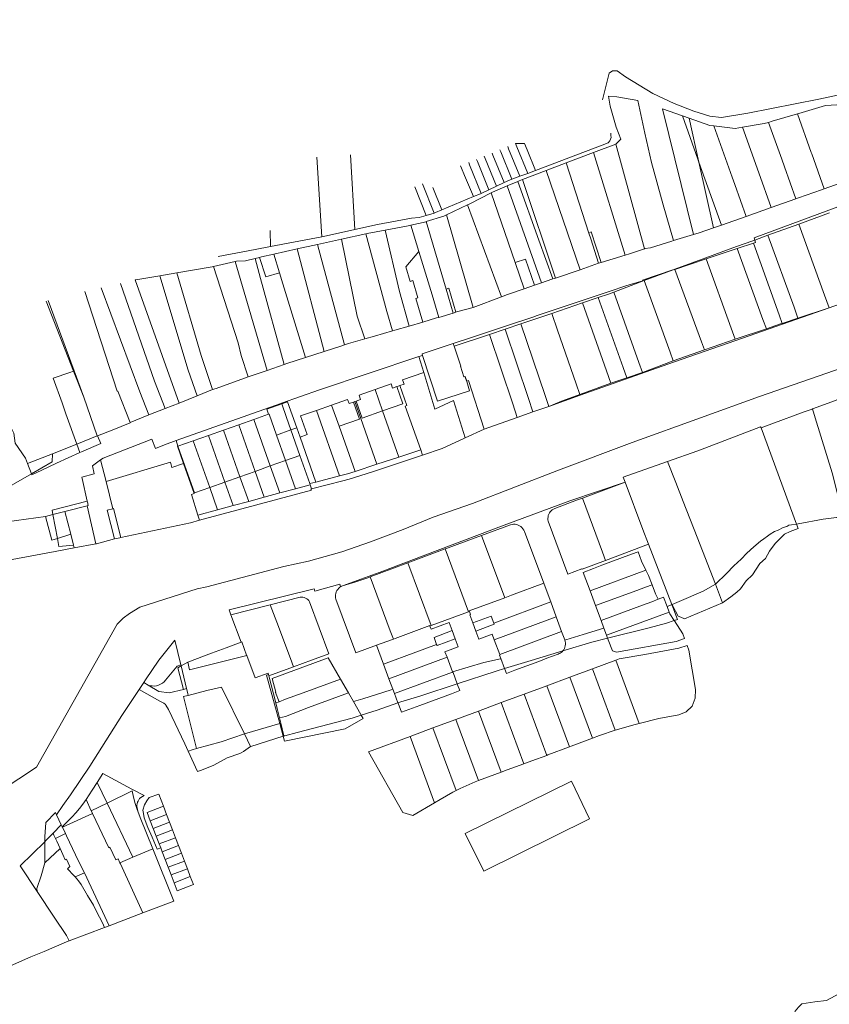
# Model space of a CAD drawing. Header units: metres. Extents: x 132064 to 133841, y 502443 to 503500.
# Tile 5 of 7: x 132721 to 133013, y 502788 to 503144. Entities that reach past the tile are written whole.
import ezdxf
from ezdxf.lldxf.tags import DXFTag

# ---------------------------------------------------------------- set-up
doc = ezdxf.new("R2010")
doc.units = ezdxf.units.M
doc.layers.add('B-WE-KG-GRENS_PERCEEL-G', color=150, linetype='KG-PERCEEL', lineweight=18)
doc.styles.get("Standard").update_dxf_attribs({"font": 'NLCS-ISO.ttf'})
tags = doc.linetypes.add('KG-PERCEEL', pattern='A,5.5,-2,["P",Standard,S=1.8,R=0,X=-0.5,Y=-0.9],-2,5.5,-2,[5,NLCS.SHX,S=0.75,R=0,X=0,Y=0],-2', length=19).pattern_tags.tags
tags[6] = DXFTag(74, 10)

msp = doc.modelspace()

# ---------------------------------------------------------------- linework, layer by layer
at = {"layer": 'B-WE-KG-GRENS_PERCEEL-G', "flags": 128}
for points in [[(133346.818, 503143.614), (133345.937, 503143.238), (133330.068, 503136.211), (133295.668, 503121.451), (133234.168, 503096.584), (133190.427, 503080.217), (133186.821, 503078.009), (133181.685, 503075.999), (133163.031, 503069.601), (133133.02, 503059.31), (133115.493, 503053.339), (133098.204, 503047.236), (133085.701, 503042.646), (133062.373, 503034.09), (133047.088, 503028.518), (133037.836, 503025.15), (133012.048, 503016.078), (132987.727, 503007.704), (132966.421, 503000), (132941.749, 502991.079), (132915.164, 502981.122), (132884.129, 502969.111), (132869.954, 502964.13), (132859.119, 502959.696), (132847.312, 502955.297), (132837.013, 502951.615), (132824.89, 502948.221)], [(133078.636, 503135.725), (133037.241, 503122.264), (133026.529, 503118.721), (133009.075, 503114.972), (132983.454, 503109.857), (132974.025, 503108.356), (132969.79, 503108.824), (132963.992, 503110.6), (132956.871, 503113.439), (132949.254, 503117.03), (132939.361, 503122.98), (132936.289, 503125.122), (132934.652, 503125.207), (132933.494, 503124.366), (132931.104, 503114.729)], [(132943.822, 503114.521), (132936.265, 503115.794), (132933.259, 503116.05), (132933.798, 503112.464), (132936.017, 503104.878), (132937.638, 503100.516), (132935.877, 503098.709)], [(132943.822, 503114.521), (132946.352, 503102.644), (132948.696, 503092.099), (132953.004, 503076.809)], [(133016.497, 503113.132), (133015.665, 503112.912), (133011.555, 503112.676), (133001.934, 503109.83), (133001.375, 503109.665)], [(132963.909, 503066.13), (132952.726, 503111.459)], [(132959.98, 503108.894), (132952.726, 503111.459)], [(133001.375, 503109.665), (132992.263, 503106.969)], [(133001.375, 503109.665), (133006.393, 503095.692), (133006.572, 503095.194), (133011.089, 503082.602)], [(132965.871, 503092.219), (132965.478, 503093.322), (132959.98, 503108.894)], [(132962.341, 503108.059), (132959.98, 503108.894)], [(132965.871, 503092.219), (132962.341, 503108.059)], [(132971.234, 503105.266), (132969.777, 503105.429), (132962.341, 503108.059)], [(132990.946, 503106.579), (132989.396, 503106.121), (132981.593, 503104.832)], [(132992.263, 503106.969), (132990.946, 503106.579)], [(132990.946, 503106.579), (132995.715, 503093.295), (132996.694, 503090.566), (133000.849, 503078.985)], [(132934.024, 503102.64), (132934.111, 503102.365), (132934.115, 503101.798), (132934.119, 503101.099), (132933.703, 503099.923), (132933.054, 503099.206), (132930.895, 503098.3), (132906.897, 503089.255)], [(132971.234, 503105.266), (132977.827, 503086.862), (132978.806, 503084.132), (132982.921, 503072.65)], [(132981.593, 503104.832), (132978.967, 503104.398), (132971.234, 503105.266)], [(132981.593, 503104.832), (132987.445, 503088.313), (132991.869, 503075.812)], [(132906.897, 503089.255), (132903.863, 503096.683), (132902.918, 503098.997), (132899.673, 503098.904)], [(132899.673, 503098.904), (132900.162, 503097.707), (132904.052, 503088.183)], [(132891.208, 503095.51), (132891.524, 503094.737), (132895.574, 503084.821)], [(132894.022, 503096.66), (132894.337, 503095.889), (132898.361, 503086.038)], [(132896.836, 503097.809), (132897.149, 503097.042), (132901.206, 503087.11)], [(132927.834, 503095.679), (132917.934, 503091.951)], [(132935.877, 503098.709), (132927.834, 503095.679)], [(132939.204, 503058.648), (132927.834, 503095.679)], [(132946.196, 503060.998), (132935.877, 503098.709)], [(132827.992, 503093.98), (132829.709, 503065.247)], [(132841.7, 503067.917), (132840.088, 503094.901)], [(132882.765, 503092.061), (132883.084, 503091.28), (132887.3, 503080.962)], [(132885.579, 503093.211), (132885.897, 503092.432), (132890.057, 503082.248)], [(132888.393, 503094.36), (132888.71, 503093.584), (132892.815, 503083.534)], [(132917.934, 503091.951), (132910.763, 503089.252)], [(132917.934, 503091.951), (132926.144, 503066.624)], [(132971.158, 503068.494), (132965.871, 503092.219)], [(132973.97, 503069.487), (132965.871, 503092.219)], [(132884.526, 503079.787), (132881.233, 503087.439), (132880.115, 503090.063), (132879.783, 503090.843)], [(132910.763, 503089.252), (132902.16, 503086.013), (132902.131, 503086)], [(132906.897, 503089.255), (132904.052, 503088.183)], [(132922.938, 503053.321), (132910.763, 503089.252)], [(132895.574, 503084.821), (132892.815, 503083.534)], [(132898.361, 503086.038), (132897.435, 503085.689), (132895.574, 503084.821)], [(132900.465, 503085.29), (132896.663, 503083.67)], [(132901.206, 503087.11), (132898.361, 503086.038)], [(132900.967, 503085.504), (132900.465, 503085.29)], [(132908.091, 503064.091), (132900.465, 503085.29)], [(132902.131, 503086), (132900.967, 503085.504)], [(132904.052, 503088.183), (132901.206, 503087.11)], [(132914.076, 503050.415), (132902.131, 503086)], [(133011.089, 503082.602), (133024.34, 503087.284)], [(132863.285, 503083.309), (132867.382, 503072.991)], [(132866.081, 503084.445), (132870.281, 503073.869)], [(132869.862, 503083.101), (132873.083, 503074.991)], [(132890.849, 503081.154), (132883.158, 503077.233), (132882.381, 503076.861)], [(132890.057, 503082.248), (132887.3, 503080.962)], [(132892.815, 503083.534), (132890.057, 503082.248)], [(132896.663, 503083.67), (132891.304, 503081.386), (132890.849, 503081.154)], [(132899.537, 503055.965), (132890.849, 503081.154)], [(132908.987, 503048.672), (132896.663, 503083.67)], [(132985.733, 503064.858), (133032.243, 503082.066)], [(133001.781, 503079.314), (133010.056, 503082.237), (133011.089, 503082.602)], [(132884.526, 503079.787), (132873.083, 503074.991)], [(132887.3, 503080.962), (132887.045, 503080.843), (132884.526, 503079.787)], [(132991.869, 503075.812), (133000.849, 503078.985)], [(133000.849, 503078.985), (133001.781, 503079.314)], [(132870.738, 503074.008), (132870.281, 503073.869)], [(132873.083, 503074.991), (132870.738, 503074.008)], [(132882.381, 503076.861), (132874.787, 503073.228)], [(132894.571, 503043.667), (132882.381, 503076.861)], [(132953.004, 503076.809), (132956.732, 503063.911)], [(132982.921, 503072.65), (132991.869, 503075.812)], [(132864.866, 503072.228), (132862.087, 503071.97), (132849.79, 503069.735), (132841.7, 503067.917)], [(132867.406, 503070.751), (132867.39, 503070.746), (132861.89, 503069.519)], [(132867.382, 503072.991), (132864.866, 503072.228)], [(132870.281, 503073.869), (132867.382, 503072.991)], [(132874.787, 503073.228), (132873.729, 503072.722), (132867.406, 503070.751)], [(132874.596, 503046.417), (132867.406, 503070.751)], [(132884.346, 503039.819), (132874.787, 503073.228)], [(132973.97, 503069.487), (132982.921, 503072.65)], [(133001.883, 503069.891), (133013.005, 503073.929)], [(132811.138, 503067.602), (132811.248, 503061.755)], [(132841.7, 503067.917), (132830.382, 503065.374), (132829.709, 503065.247)], [(132852.629, 503067.741), (132846.157, 503066.522), (132845.6, 503066.398)], [(132861.89, 503069.519), (132860.914, 503069.301), (132852.629, 503067.741)], [(132861.216, 503033.042), (132857.831, 503045.538), (132852.629, 503067.741)], [(132861.89, 503069.519), (132864.815, 503059.956)], [(132926.144, 503066.624), (132927.001, 503067.052), (132930.523, 503056.02)], [(132963.909, 503066.13), (132965.912, 503066.75), (132971.158, 503068.494)], [(132971.158, 503068.494), (132973.97, 503069.487)], [(132990.706, 503065.838), (133001.883, 503069.891)], [(133001.883, 503069.891), (133011.192, 503044.205)], [(132829.709, 503065.247), (132811.248, 503061.755)], [(132836.795, 503064.443), (132828.212, 503062.536)], [(132845.6, 503066.398), (132836.795, 503064.443)], [(132842.443, 503036.607), (132836.795, 503064.443)], [(132855.241, 503031.389), (132853.176, 503038.3), (132845.6, 503066.398)], [(132908.091, 503064.091), (132913.128, 503050.09)], [(132926.144, 503066.624), (132926.823, 503064.528)], [(132926.823, 503064.528), (132929.566, 503055.73)], [(132946.196, 503060.998), (132946.294, 503061.032), (132948.359, 503061.29), (132956.055, 503063.702)], [(132956.055, 503063.702), (132956.732, 503063.911)], [(132956.732, 503063.911), (132963.909, 503066.13)], [(132979.444, 503061.754), (132985.309, 503063.881)], [(132985.309, 503063.881), (132986.002, 503064.132)], [(132986.002, 503064.132), (132985.733, 503064.858)], [(132986.002, 503064.132), (132990.706, 503065.838)], [(132986.317, 503063.285), (132986.002, 503064.132)], [(132990.706, 503065.838), (133000.183, 503039.872)], [(132811.248, 503061.755), (132805.717, 503060.709), (132792.383, 503058.14)], [(132820.851, 503060.901), (132812.393, 503059.023)], [(132828.212, 503062.536), (132820.851, 503060.901)], [(132830.595, 503023.87), (132820.851, 503060.901)], [(132837.927, 503026.302), (132828.212, 503062.536)], [(132864.815, 503059.956), (132860.031, 503054.409)], [(132864.815, 503059.956), (132869.598, 503044.321)], [(132939.204, 503058.648), (132940.792, 503059.129), (132946.196, 503060.998)], [(132968.286, 503057.708), (132979.444, 503061.754)], [(132968.432, 503057.307), (132979.691, 503061.07)], [(132979.691, 503061.07), (132985.605, 503063.047)], [(132979.691, 503061.07), (132988.967, 503035.506)], [(132985.605, 503063.047), (132986.317, 503063.285)], [(132985.605, 503063.047), (132987.887, 503056.641)], [(132798.479, 503056.359), (132790.659, 503054.558)], [(132805.633, 503057.474), (132802.167, 503056.635), (132798.901, 503056.456), (132798.479, 503056.359)], [(132810.002, 503017.07), (132798.479, 503056.359)], [(132807.286, 503057.874), (132805.633, 503057.474)], [(132807.624, 503050.197), (132805.633, 503057.474)], [(132808.017, 503058.051), (132807.286, 503057.874)], [(132809.535, 503050.794), (132807.286, 503057.874)], [(132812.393, 503059.023), (132808.017, 503058.051)], [(132814.446, 503052.331), (132812.393, 503059.023)], [(132906.509, 503047.824), (132903.299, 503057.263), (132899.537, 503055.965)], [(132930.523, 503056.02), (132939.204, 503058.648)], [(132957.149, 503053.607), (132968.286, 503057.708)], [(132957.172, 503053.544), (132968.432, 503057.307)], [(132968.432, 503057.307), (132977.525, 503032.365)], [(132987.887, 503056.641), (132994.835, 503037.127)], [(132790.659, 503054.558), (132790.219, 503054.457), (132777.458, 503052.285)], [(132800.689, 503022.518), (132799.501, 503027.013), (132790.659, 503054.558)], [(132866.167, 503034.526), (132863.63, 503042.991), (132864.445, 503043.233), (132862.584, 503049.502), (132861.579, 503049.195), (132860.031, 503054.409)], [(132902.778, 503046.567), (132899.537, 503055.965)], [(132906.207, 503036.457), (132907.108, 503036.759), (132933.759, 503045.657), (132939.522, 503047.542), (132945.578, 503049.433), (132945.516, 503049.611), (132956.49, 503053.419)], [(132914.076, 503050.415), (132922.938, 503053.321)], [(132922.938, 503053.321), (132929.566, 503055.73)], [(132929.566, 503055.73), (132930.523, 503056.02)], [(132946.132, 503049.551), (132956.504, 503053.369)], [(132956.504, 503053.369), (132956.49, 503053.419)], [(132956.504, 503053.369), (132957.149, 503053.607)], [(132956.517, 503053.326), (132956.504, 503053.369)], [(132956.517, 503053.326), (132957.172, 503053.544)], [(132957.172, 503053.544), (132966.788, 503027.355)], [(132771.321, 503051.24), (132762.652, 503049.765), (132762.423, 503049.713)], [(132762.423, 503049.713), (132772.075, 503022.495), (132778.209, 503005.315)], [(132777.458, 503052.285), (132771.321, 503051.24)], [(132781.537, 503017.208), (132771.321, 503051.24)], [(132777.458, 503052.285), (132786.143, 503022.468)], [(132816.103, 503019.209), (132807.624, 503050.197)], [(132814.446, 503052.331), (132809.535, 503050.794)], [(132815.691, 503048.275), (132814.446, 503052.331)], [(132908.987, 503048.672), (132912.788, 503049.974)], [(132912.788, 503049.974), (132913.128, 503050.09)], [(132913.128, 503050.09), (132914.076, 503050.415)], [(132935.122, 503045.376), (132946.132, 503049.551)], [(132946.132, 503049.551), (132955.433, 503023.706)], [(132764.096, 503009.351), (132750.067, 503046.892)], [(132769.317, 503013.193), (132757.058, 503048.488)], [(132823.821, 503021.783), (132815.691, 503048.275)], [(132875.555, 503046.7), (132874.596, 503046.417)], [(132877.16, 503037.738), (132874.596, 503046.417)], [(132878.097, 503038.095), (132875.555, 503046.7)], [(132894.571, 503043.667), (132896.779, 503044.498), (132902.778, 503046.567)], [(132902.778, 503046.567), (132906.509, 503047.824)], [(132906.509, 503047.824), (132908.987, 503048.672)], [(132730.301, 503042.116), (132740.169, 503016.815)], [(132740.359, 503016.879), (132731.027, 503042.295)], [(132744.169, 503045.54), (132755.912, 503009.542)], [(132869.598, 503044.321), (132871.981, 503036.153)], [(132884.346, 503039.819), (132894.571, 503043.667)], [(132929.48, 503043.368), (132923.818, 503041.423)], [(132933.172, 503044.637), (132929.48, 503043.368)], [(132929.48, 503043.368), (132938.455, 503018.096)], [(132933.172, 503044.637), (132935.122, 503045.376)], [(132935.122, 503045.376), (132944.16, 503019.937)], [(133011.192, 503044.205), (133012.82, 503039.712)], [(133012.82, 503039.712), (133023.987, 503043.681)], [(132878.366, 503038.198), (132884.346, 503039.819)], [(132923.818, 503041.423), (132912.704, 503037.605)], [(132923.818, 503041.423), (132932.457, 503016.951)], [(132979.144, 503027.926), (133012.82, 503039.712)], [(133000.183, 503039.872), (133001.609, 503035.965)], [(133001.609, 503035.965), (133012.82, 503039.712)], [(132845.254, 503028.539), (132842.443, 503036.607)], [(132866.167, 503034.526), (132871.119, 503036.01), (132871.981, 503036.153)], [(132871.981, 503036.153), (132877.16, 503037.738)], [(132877.16, 503037.738), (132878.097, 503038.095)], [(132878.097, 503038.095), (132878.366, 503038.198)], [(132883.374, 503028.866), (132896.386, 503033.166), (132906.207, 503036.457)], [(132901.598, 503033.89), (132912.704, 503037.605)], [(132912.704, 503037.605), (132914.784, 503031.616)], [(132988.967, 503035.506), (132990.19, 503032.145)], [(132994.835, 503037.127), (132995.926, 503034.064)], [(132995.926, 503034.064), (133001.609, 503035.965)], [(132845.254, 503028.539), (132848.701, 503029.446), (132855.241, 503031.389)], [(132855.241, 503031.389), (132856.115, 503031.632)], [(132856.115, 503031.632), (132861.216, 503033.042)], [(132861.216, 503033.042), (132866.167, 503034.526)], [(132890.231, 503030.088), (132895.932, 503031.995)], [(132895.932, 503031.995), (132901.598, 503033.89)], [(132895.932, 503031.995), (132904.34, 503006.927)], [(132901.598, 503033.89), (132910.297, 503008.028)], [(132914.784, 503031.616), (132921.498, 503012.282)], [(132977.525, 503032.365), (132978.969, 503028.405)], [(132978.969, 503028.405), (132990.19, 503032.145)], [(132990.19, 503032.145), (132995.321, 503033.855)], [(132995.321, 503033.855), (132995.926, 503034.064)], [(132837.927, 503026.302), (132839.366, 503026.774), (132845.254, 503028.539)], [(132877.126, 503026.801), (132883.374, 503028.866)], [(132877.459, 503025.816), (132890.231, 503030.088)], [(132890.231, 503030.088), (132898.655, 503004.999)], [(132922.94, 503008.132), (132956.731, 503020.1), (132979.144, 503027.926)], [(132967.837, 503024.497), (132978.969, 503028.405)], [(132830.595, 503023.87), (132836.968, 503025.988), (132837.927, 503026.302)], [(132865.903, 503023.092), (132877.126, 503026.801)], [(132877.126, 503026.801), (132877.459, 503025.816)], [(132877.459, 503025.816), (132879.893, 503018.616)], [(132956.575, 503020.533), (132967.837, 503024.497)], [(132966.788, 503027.355), (132967.837, 503024.497)], [(132790.341, 503010.193), (132786.143, 503022.468)], [(132803.18, 503014.766), (132800.689, 503022.518)], [(132815.208, 503005.234), (132828.911, 503010.13), (132864.801, 503022.07)], [(132816.103, 503019.209), (132817.136, 503019.594), (132823.821, 503021.783)], [(132823.821, 503021.783), (132830.595, 503023.87)], [(132864.801, 503022.07), (132866.095, 503022.501)], [(132864.801, 503022.07), (132866.519, 503016.355)], [(132865.903, 503023.092), (132866.095, 503022.501)], [(132866.095, 503022.501), (132871.455, 503006.013)], [(132955.433, 503023.706), (132956.575, 503020.533)], [(132723.529, 502983.45), (132722.739, 502985.471), (132719.12, 502990.826), (132718.63, 502994.406), (132706.75, 503017.78)], [(132784.782, 503007.885), (132781.537, 503017.208)], [(132810.002, 503017.07), (132816.103, 503019.209)], [(132879.893, 503018.616), (132879.77, 503018.574)], [(132879.77, 503018.574), (132881.058, 503014.766)], [(132938.455, 503018.096), (132939.784, 503014.353)], [(132944.16, 503019.937), (132945.43, 503016.363)], [(132945.43, 503016.363), (132956.575, 503020.533)], [(132741.312, 502990.535), (132737.385, 503001.477), (132735.977, 503005.4), (132732.774, 503014.324), (132738.77, 503016.344), (132740.169, 503016.815)], [(132740.169, 503016.815), (132743.808, 503007.486)], [(132743.808, 503007.486), (132740.359, 503016.879)], [(132790.341, 503010.193), (132791.564, 503010.623), (132803.18, 503014.766)], [(132803.18, 503014.766), (132810.002, 503017.07)], [(132866.519, 503016.355), (132858.918, 503013.67), (132859.452, 503012.159), (132857.852, 503011.594)], [(132866.519, 503016.355), (132870.5, 503003.111)], [(132881.058, 503014.766), (132881.409, 503014.885)], [(132881.409, 503014.885), (132881.513, 503014.92)], [(132883.079, 503009.754), (132882.043, 503013.042), (132881.409, 503014.885)], [(132881.513, 503014.92), (132882.077, 503013.253)], [(132932.457, 503016.951), (132934.051, 503012.436)], [(132934.051, 503012.436), (132939.784, 503014.353)], [(132939.784, 503014.353), (132945.43, 503016.363)], [(132773.151, 503003.338), (132769.317, 503013.193)], [(132784.782, 503007.885), (132790.341, 503010.193)], [(132848.959, 503010.152), (132843.185, 503008.112), (132843.718, 503006.601), (132842.167, 503006.053)], [(132856.815, 503011.228), (132855.267, 503010.681), (132854.733, 503012.192), (132848.959, 503010.152)], [(132851.675, 503002.464), (132848.959, 503010.152)], [(132856.815, 503011.228), (132858.997, 503005.051), (132851.675, 503002.464)], [(132856.815, 503011.228), (132857.334, 503011.411), (132857.852, 503011.594)], [(132857.852, 503011.594), (132860.401, 503004.38), (132859.882, 503004.197), (132865.445, 502988.45)], [(132882.077, 503013.253), (132882.721, 503013.471)], [(132882.721, 503013.471), (132888.333, 502995.916)], [(132921.498, 503012.282), (132922.868, 503008.34)], [(132922.868, 503008.34), (132934.051, 503012.436)], [(132743.808, 503007.486), (132748.629, 502993.45)], [(132760.523, 502998.303), (132756.116, 503009.624), (132755.912, 503009.542)], [(132767.307, 503001.053), (132764.096, 503009.351)], [(132778.209, 503005.315), (132784.782, 503007.885)], [(132841.13, 503005.687), (132839.582, 503005.14), (132839.048, 503006.651), (132833.274, 503004.611)], [(132871.455, 503006.013), (132883.079, 503009.754)], [(132904.34, 503006.927), (132905.955, 503002.111)], [(132910.297, 503008.028), (132911.621, 503004.091)], [(132911.621, 503004.091), (132922.94, 503008.132)], [(132916.229, 503006.007), (132922.868, 503008.34)], [(133006.869, 503003.196), (133012.448, 503005.25), (133017.937, 503007.267)], [(132767.307, 503001.053), (132773.151, 503003.338)], [(132773.151, 503003.338), (132778.209, 503005.315)], [(132777.125, 502991.775), (132814.916, 503005.13), (132815.208, 503005.234)], [(132815.266, 503005.069), (132809.864, 503003.167), (132810.558, 503001.302)], [(132815.208, 503005.234), (132815.266, 503005.069)], [(132820.698, 502996.377), (132817.374, 503005.811), (132815.266, 503005.069)], [(132815.266, 503005.069), (132817.014, 503000.103)], [(132833.274, 503004.611), (132827.805, 503002.679)], [(132833.274, 503004.611), (132835.99, 502996.923)], [(132841.13, 503005.687), (132843.313, 502999.51), (132835.99, 502996.923)], [(132841.13, 503005.687), (132841.649, 503005.87)], [(132841.649, 503005.87), (132842.167, 503006.053)], [(132841.649, 503005.87), (132843.832, 502999.693), (132849.647, 502983.238)], [(132842.167, 503006.053), (132844.35, 502999.876), (132851.675, 503002.464)], [(132870.5, 503003.111), (132877.221, 503006.255)], [(132880.888, 502994.668), (132877.221, 503006.255)], [(132898.655, 503004.999), (132900.283, 503000.15)], [(132905.955, 503002.111), (132911.621, 503004.091)], [(132911.621, 503004.091), (132916.229, 503006.007)], [(132988.282, 502996.335), (132992.185, 502997.843), (133003.824, 503002.178), (133006.773, 503003.161)], [(133006.773, 503003.161), (133006.869, 503003.196)], [(133006.869, 503003.196), (133007.844, 503000), (133013.911, 502980.126), (133018.067, 502964.059)], [(132760.523, 502998.303), (132767.307, 503001.053)], [(132805.218, 502999.382), (132810.558, 503001.302)], [(132810.558, 503001.302), (132810.7, 503001.354), (132813.361, 502993.754)], [(132817.014, 503000.103), (132818.59, 502995.624)], [(132827.805, 503002.679), (132822.079, 503000.656), (132824.444, 502993.962), (132821.873, 502993.054)], [(132836.164, 502979.018), (132827.805, 503002.679)], [(132857.546, 502985.844), (132851.675, 503002.464)], [(132900.283, 503000.15), (132888.333, 502995.916)], [(132900.283, 503000.15), (132905.955, 503002.111)], [(132760.593, 502998.122), (132754.091, 502995.568), (132748.812, 502993.521)], [(132760.593, 502998.122), (132760.523, 502998.303)], [(132799.754, 502997.475), (132794.292, 502995.557)], [(132805.218, 502999.382), (132799.754, 502997.475)], [(132805.669, 502980.68), (132799.754, 502997.475)], [(132805.218, 502999.382), (132811.134, 502982.61)], [(132818.59, 502995.624), (132820.698, 502996.377)], [(132821.873, 502993.054), (132820.698, 502996.377)], [(132835.99, 502996.923), (132841.745, 502980.632)], [(132881.492, 502992.759), (132888.333, 502995.916)], [(132954.488, 502984.218), (132965.466, 502988.126), (132973.666, 502991.144), (132988.113, 502996.794)], [(132988.113, 502996.794), (132988.282, 502996.335)], [(132988.282, 502996.335), (133001.088, 502961.611)], [(132741.312, 502990.535), (132748.629, 502993.45)], [(132748.812, 502993.521), (132748.629, 502993.45)], [(132748.812, 502993.521), (132750.001, 502990.744)], [(132749.89, 502984.792), (132750.835, 502985.475), (132768.355, 502992.319), (132769.732, 502988.885)], [(132788.797, 502993.611), (132783.361, 502991.681)], [(132794.292, 502995.557), (132788.797, 502993.611)], [(132788.797, 502993.611), (132794.73, 502976.815)], [(132800.21, 502978.751), (132794.292, 502995.557)], [(132813.361, 502993.754), (132818.59, 502995.624)], [(132813.361, 502993.754), (132816.612, 502984.546)], [(132818.59, 502995.624), (132821.839, 502986.392)], [(132821.873, 502993.054), (132827.631, 502976.825)], [(132873.199, 502988.932), (132881.278, 502992.66)], [(132881.492, 502992.759), (132880.888, 502994.668)], [(132881.278, 502992.66), (132881.492, 502992.759)], [(132732.532, 502987.037), (132741.312, 502990.535)], [(132741.312, 502990.535), (132742.427, 502987.427)], [(132742.427, 502987.427), (132743.052, 502987.712), (132750.001, 502990.744)], [(132769.732, 502988.885), (132773.001, 502990.256), (132777.125, 502991.775)], [(132777.836, 502989.757), (132777.125, 502991.775)], [(132777.836, 502989.757), (132777.686, 502989.705), (132779.865, 502983.559)], [(132783.361, 502991.681), (132777.836, 502989.757)], [(132789.28, 502974.89), (132783.757, 502972.939), (132777.836, 502989.757)], [(132789.28, 502974.89), (132783.361, 502991.681)], [(132866.11, 502986.567), (132873.199, 502988.932)], [(132723.529, 502983.45), (132732.532, 502987.037)], [(132724.982, 502979.811), (132732.456, 502984.066), (132732.532, 502987.037)], [(132725.124, 502979.37), (132728.694, 502981.106), (132734.031, 502983.593), (132742.427, 502987.427)], [(132821.839, 502986.392), (132816.612, 502984.546)], [(132821.839, 502986.392), (132825.406, 502976.258)], [(132837.28, 502977.279), (132839.562, 502977.837), (132848.039, 502980.538), (132866.11, 502986.567)], [(132857.546, 502985.844), (132849.647, 502983.238)], [(132865.445, 502988.45), (132857.546, 502985.844)], [(132865.445, 502988.45), (132866.11, 502986.567)], [(132723.529, 502983.45), (132724.957, 502979.797)], [(132743.211, 502978.036), (132743.076, 502978.621), (132747.635, 502979.732), (132746.923, 502982.65), (132749.89, 502984.792)], [(132749.89, 502984.792), (132751.862, 502976.954)], [(132779.865, 502983.559), (132775.634, 502982.076), (132775.078, 502983.979), (132751.862, 502976.954)], [(132779.865, 502983.559), (132783.697, 502972.689), (132782.754, 502972.356), (132785.028, 502964.89)], [(132811.134, 502982.61), (132805.669, 502980.68)], [(132816.612, 502984.546), (132811.134, 502982.61)], [(132811.134, 502982.61), (132814.562, 502972.893)], [(132816.612, 502984.546), (132820.197, 502974.394)], [(132849.647, 502983.238), (132841.745, 502980.632)], [(132938.545, 502978.587), (132954.488, 502984.218)], [(132954.488, 502984.218), (132957.525, 502976.636), (132960.145, 502969.85), (132965.23, 502956.889), (132971.791, 502939.996)], [(132707.915, 502970.095), (132724.957, 502979.797)], [(132724.957, 502979.797), (132724.982, 502979.811)], [(132725.124, 502979.37), (132724.957, 502979.797)], [(132800.21, 502978.751), (132794.73, 502976.815)], [(132805.669, 502980.68), (132800.21, 502978.751)], [(132803.346, 502969.848), (132800.21, 502978.751)], [(132808.957, 502971.343), (132805.669, 502980.68)], [(132836.164, 502979.018), (132827.631, 502976.825)], [(132841.745, 502980.632), (132839.005, 502979.748), (132836.164, 502979.018)], [(132939.241, 502976.724), (132938.545, 502978.587)], [(132745.084, 502969.922), (132743.211, 502978.036)], [(132751.862, 502976.954), (132754.314, 502967.204)], [(132794.73, 502976.815), (132789.28, 502974.89)], [(132792.127, 502966.815), (132789.28, 502974.89)], [(132794.73, 502976.815), (132797.722, 502968.346)], [(132820.197, 502974.394), (132825.562, 502975.815)], [(132825.406, 502976.258), (132827.631, 502976.825)], [(132825.406, 502976.258), (132825.562, 502975.815)], [(132825.562, 502975.815), (132826.071, 502974.367)], [(132826.071, 502974.367), (132837.28, 502977.279)], [(132919.273, 502969.992), (132939.241, 502976.724)], [(132923.785, 502971.005), (132939.241, 502976.724)], [(132947.669, 502954.348), (132945.581, 502959.743), (132939.241, 502976.724)], [(132785.594, 502963.008), (132825.981, 502973.857), (132825.825, 502974.303), (132826.071, 502974.367)], [(132803.346, 502969.848), (132808.957, 502971.343)], [(132808.957, 502971.343), (132814.562, 502972.893)], [(132814.562, 502972.893), (132820.197, 502974.394)], [(132921.724, 502970.242), (132923.785, 502971.005)], [(132930.991, 502951.558), (132923.785, 502971.005)], [(132732.374, 502966.665), (132745.084, 502969.922)], [(132737.032, 502966.207), (132745.057, 502968.263)], [(132745.057, 502968.263), (132745.444, 502968.362), (132745.129, 502969.726)], [(132748.167, 502954.511), (132745.057, 502968.263)], [(132745.129, 502969.726), (132745.084, 502969.922)], [(132792.127, 502966.815), (132797.722, 502968.346)], [(132797.722, 502968.346), (132803.346, 502969.848)], [(132837.22, 502939.346), (132851.801, 502944.611), (132871.416, 502952.079), (132895.568, 502961.255), (132919.273, 502969.992)], [(132921.724, 502970.242), (132913.839, 502967.311)], [(132669.689, 502955.577), (132681.065, 502957.018), (132684.74, 502957.619), (132687.089, 502957.933), (132688.147, 502958.102), (132694.43, 502959.109), (132701.988, 502960.596), (132729.983, 502964.401)], [(132732.651, 502965.085), (132729.983, 502964.401)], [(132729.983, 502964.401), (132732.339, 502955.865)], [(132732.673, 502965.091), (132732.374, 502966.665)], [(132732.673, 502965.091), (132732.651, 502965.085)], [(132737.032, 502966.207), (132732.673, 502965.091)], [(132732.673, 502965.091), (132734.31, 502956.476)], [(132737.032, 502966.207), (132739.154, 502957.979)], [(132754.314, 502967.204), (132752.331, 502966.705), (132754.938, 502956.282)], [(132754.314, 502967.204), (132754.587, 502967.273)], [(132754.587, 502967.273), (132757.244, 502956.775)], [(132785.028, 502964.89), (132792.127, 502966.815)], [(132785.028, 502964.89), (132785.594, 502963.008)], [(132913.839, 502967.311), (132913.374, 502967.09), (132912.941, 502966.81), (132912.548, 502966.477), (132912.202, 502966.096), (132911.907, 502965.673), (132911.67, 502965.216), (132911.493, 502964.732), (132911.381, 502964.23), (132911.334, 502963.717), (132911.355, 502963.202), (132911.441, 502962.694)], [(133001.719, 502961.707), (133010.725, 502963.41), (133015.506, 502964.059), (133018.067, 502964.059)], [(132757.244, 502956.775), (132782.337, 502962.133), (132785.594, 502963.008)], [(132897.867, 502961.423), (132887.434, 502957.555)], [(132902.897, 502958.987), (132902.656, 502959.49), (132902.35, 502959.955), (132901.985, 502960.376), (132901.566, 502960.743), (132901.101, 502961.051), (132900.6, 502961.294), (132900.07, 502961.467), (132899.522, 502961.568), (132898.966, 502961.594), (132898.411, 502961.546), (132897.867, 502961.423)], [(132918.505, 502943.608), (132911.441, 502962.694)], [(132971.791, 502939.996), (132975.753, 502943.838), (132978.505, 502946.576), (132981.155, 502948.952), (132983.179, 502951.145), (132985.697, 502953.444), (132988.03, 502955.46), (132989.283, 502956.313), (132990.56, 502957.31), (132991.611, 502958.059), (132993.1, 502958.923), (132994.483, 502959.505), (132996.265, 502960.372), (132997.621, 502960.811), (132998.315, 502961.236), (132999.268, 502961.333), (133001.088, 502961.611)], [(133001.088, 502961.611), (133001.719, 502961.707)], [(133001.657, 502960.069), (133001.088, 502961.611)], [(132734.326, 502956.481), (132739.154, 502957.979)], [(132739.154, 502957.979), (132740.155, 502954.098)], [(132756.89, 502956.699), (132757.244, 502956.775)], [(132887.434, 502957.555), (132875.396, 502953.091)], [(132887.434, 502957.555), (132895.841, 502935.098)], [(132902.897, 502958.987), (132909.835, 502940.309)], [(132974.4, 502933.277), (132977.398, 502935.39), (132979.49, 502937.12), (132980.877, 502938.307), (132982.871, 502941.157), (132985.222, 502943.386), (132987.833, 502947.443), (132989.844, 502949.277), (132991.333, 502951.868), (132993.364, 502954.68), (132995.403, 502956.741), (132996.743, 502958.073), (132998.809, 502958.972), (133001.657, 502960.069)], [(132732.339, 502955.865), (132734.31, 502956.476)], [(132734.31, 502956.476), (132734.326, 502956.481)], [(132734.31, 502956.476), (132734.863, 502953.568)], [(132734.863, 502953.568), (132740.155, 502954.098)], [(132740.155, 502954.098), (132740.42, 502953.071)], [(132740.42, 502953.071), (132748.167, 502954.511)], [(132748.167, 502954.511), (132748.417, 502954.557)], [(132748.417, 502954.557), (132754.938, 502956.282)], [(132754.938, 502956.282), (132756.89, 502956.699)], [(132932.104, 502948.554), (132947.669, 502954.348)], [(132956.084, 502932.604), (132947.669, 502954.348)], [(132675.165, 502940.946), (132733.494, 502951.784)], [(132733.494, 502951.784), (132740.42, 502953.071)], [(132874.274, 502952.674), (132860.806, 502947.665)], [(132875.396, 502953.091), (132874.274, 502952.674)], [(132874.274, 502952.674), (132882.69, 502930.008)], [(132930.767, 502946.781), (132941.538, 502950.789)], [(132930.991, 502951.558), (132932.104, 502948.554)], [(132941.538, 502950.789), (132943.897, 502951.659), (132945.151, 502948.261)], [(132824.89, 502948.221), (132815.979, 502946.369), (132788.183, 502939.046), (132784.785, 502938.308), (132764.102, 502931.731)], [(132860.806, 502947.665), (132850.482, 502943.826)], [(132860.806, 502947.665), (132869.2, 502925.006)], [(132923.67, 502945.419), (132932.104, 502948.554)], [(132930.767, 502946.781), (132927.8, 502945.682), (132927.835, 502945.588)], [(132945.151, 502948.261), (132946.739, 502945.029)], [(132847.221, 502942.614), (132846.686, 502942.415)], [(132850.482, 502943.826), (132847.221, 502942.614)], [(132854.457, 502923.192), (132847.221, 502942.614)], [(132923.635, 502945.514), (132918.505, 502943.608)], [(132923.635, 502945.514), (132923.67, 502945.419)], [(132927.835, 502945.588), (132924.124, 502944.191)], [(132926.58, 502937.553), (132924.124, 502944.191)], [(132946.739, 502945.029), (132926.58, 502937.553)], [(132946.739, 502945.029), (132947.705, 502943.061)], [(132947.705, 502943.061), (132948.921, 502939.766)], [(132796.278, 502930.762), (132826.923, 502938.315), (132827.169, 502937.407), (132836.274, 502939.981), (132836.541, 502939.101), (132837.22, 502939.346)], [(132837.22, 502939.346), (132836.733, 502939.123), (132836.28, 502938.836), (132835.871, 502938.49), (132835.512, 502938.092), (132835.211, 502937.649), (132834.972, 502937.169), (132834.801, 502936.662), (132834.7, 502936.135), (132834.672, 502935.6), (132834.716, 502935.066), (132834.833, 502934.543)], [(132842, 502940.819), (132837.22, 502939.346)], [(132846.686, 502942.415), (132842, 502940.819)], [(132898.196, 502935.971), (132909.835, 502940.309)], [(132909.835, 502940.309), (132910.3, 502939.058)], [(132910.3, 502939.058), (132912.348, 502933.548)], [(132948.921, 502939.766), (132946.562, 502938.895)], [(132948.921, 502939.766), (132950.137, 502936.47)], [(132956.174, 502932.64), (132958.769, 502933.682), (132967.323, 502937.406), (132971.791, 502939.996)], [(132974.4, 502933.277), (132971.791, 502939.996)], [(132895.841, 502935.098), (132898.196, 502935.971)], [(132928.553, 502932.221), (132926.58, 502937.553)], [(132943.453, 502937.748), (132928.553, 502932.221)], [(132946.562, 502938.895), (132943.453, 502937.748)], [(132950.137, 502936.47), (132951.149, 502934.534)], [(132811.161, 502932.541), (132796.947, 502928.962)], [(132821.951, 502935.257), (132811.161, 502932.541)], [(132811.161, 502932.541), (132814.091, 502924.68)], [(132825.259, 502933.616), (132824.998, 502934.035), (132824.675, 502934.408), (132824.297, 502934.725), (132823.874, 502934.978), (132823.416, 502935.162), (132822.935, 502935.271), (132822.442, 502935.303), (132821.951, 502935.257)], [(132832.236, 502914.854), (132825.259, 502933.616)], [(132842.065, 502915.157), (132834.833, 502934.543)], [(132882.963, 502930.323), (132895.841, 502935.098)], [(132912.348, 502933.548), (132891.775, 502925.903)], [(132912.348, 502933.548), (132914.327, 502928.221)], [(132930.533, 502926.898), (132928.553, 502932.221)], [(132945.43, 502932.414), (132930.533, 502926.898)], [(132948.795, 502933.648), (132945.43, 502932.414)], [(132951.149, 502934.534), (132948.795, 502933.648)], [(132951.149, 502934.534), (132953.047, 502935.248)], [(132953.047, 502935.248), (132954.336, 502931.927)], [(132954.336, 502931.927), (132956.01, 502932.574)], [(132954.336, 502931.927), (132955.112, 502929.927)], [(132956.01, 502932.574), (132956.084, 502932.604)], [(132956.084, 502932.604), (132956.174, 502932.64)], [(132958.143, 502927.262), (132956.084, 502932.604)], [(132956.174, 502932.64), (132956.297, 502932.332), (132958.399, 502928.381), (132959.3, 502928.026)], [(132960.61, 502927.506), (132974.416, 502933.235)], [(132974.416, 502933.235), (132974.4, 502933.277)], [(132764.102, 502931.731), (132760.326, 502929.404), (132758.081, 502927.68), (132755.878, 502925.495), (132726.75, 502873.913), (132720.355, 502869.709), (132704.36, 502859.306)], [(132796.947, 502928.962), (132796.278, 502930.762)], [(132800.631, 502919.041), (132796.947, 502928.962)], [(132869.2, 502925.006), (132882.69, 502930.008)], [(132882.69, 502930.008), (132883.033, 502930.135)], [(132883.033, 502930.135), (132882.963, 502930.323)], [(132883.443, 502929.028), (132883.033, 502930.135)], [(132883.2, 502928.938), (132883.443, 502929.028)], [(132884.296, 502925.981), (132883.2, 502928.938)], [(132884.296, 502925.981), (132890.846, 502928.409)], [(132890.846, 502928.409), (132891.775, 502925.903)], [(132932.519, 502921.558), (132955.112, 502929.927)], [(132955.112, 502929.927), (132955.387, 502929.22)], [(132955.387, 502929.22), (132956.941, 502926.858)], [(132856.172, 502920.388), (132868.683, 502925.027)], [(132868.752, 502924.839), (132868.683, 502925.027)], [(132868.752, 502924.839), (132869.2, 502925.006)], [(132869.165, 502923.723), (132868.752, 502924.839)], [(132869.165, 502923.723), (132875.717, 502926.148)], [(132875.717, 502926.148), (132876.805, 502923.208)], [(132885.375, 502923.07), (132884.296, 502925.981)], [(132891.925, 502925.499), (132885.375, 502923.07)], [(132891.775, 502925.903), (132891.925, 502925.499)], [(132914.327, 502928.221), (132891.998, 502919.924)], [(132914.327, 502928.221), (132916.306, 502922.895)], [(132931.556, 502924.145), (132930.533, 502926.898)], [(132932.902, 502920.526), (132947.893, 502924.254), (132954.124, 502925.91), (132956.941, 502926.858)], [(132956.941, 502926.858), (132958.143, 502927.262)], [(132956.941, 502926.858), (132956.977, 502926.803)], [(132956.977, 502926.803), (132960.069, 502922.104)], [(132959.3, 502928.026), (132960.61, 502927.506)], [(132814.091, 502924.68), (132816.704, 502917.667)], [(132854.457, 502923.192), (132855.573, 502920.166)], [(132876.805, 502923.208), (132870.253, 502920.783)], [(132876.805, 502923.208), (132877.882, 502920.296)], [(132886.468, 502920.123), (132885.375, 502923.07)], [(132891.278, 502921.906), (132886.468, 502920.123)], [(132891.998, 502919.924), (132891.278, 502921.906)], [(132916.306, 502922.895), (132893.938, 502914.583)], [(132916.306, 502922.895), (132917.425, 502919.881)], [(132917.458, 502919.792), (132917.811, 502919.904), (132924.102, 502921.853), (132931.556, 502924.145)], [(132932.519, 502921.558), (132931.556, 502924.145)], [(132932.902, 502920.526), (132932.519, 502921.558)], [(132960.069, 502922.104), (132960.65, 502920.432)], [(132765.475, 502904.488), (132766.125, 502905.476), (132770.95, 502912.591), (132776.719, 502919.826)], [(132776.719, 502919.826), (132778.854, 502910.932)], [(132795.224, 502917.011), (132800.631, 502919.041)], [(132800.631, 502919.041), (132800.837, 502919.118)], [(132800.837, 502919.118), (132802.593, 502914.41)], [(132849.485, 502917.927), (132842.065, 502915.157)], [(132853.179, 502919.306), (132849.485, 502917.927)], [(132849.485, 502917.927), (132852.003, 502911.157)], [(132853.188, 502919.281), (132853.179, 502919.306)], [(132855.573, 502920.166), (132853.188, 502919.281)], [(132856.172, 502920.388), (132855.573, 502920.166)], [(132863.71, 502915.501), (132871.189, 502918.254)], [(132871.189, 502918.254), (132870.253, 502920.783)], [(132871.331, 502917.871), (132871.189, 502918.254)], [(132877.882, 502920.296), (132871.331, 502917.871)], [(132877.882, 502920.296), (132878.974, 502917.346)], [(132893.938, 502914.583), (132891.998, 502919.924)], [(132916.736, 502915.916), (132927.187, 502919.105), (132932.902, 502920.526)], [(132916.736, 502915.916), (132917.042, 502916.33), (132917.293, 502916.78), (132917.483, 502917.259), (132917.61, 502917.758), (132917.671, 502918.27), (132917.666, 502918.785), (132917.595, 502919.295), (132917.458, 502919.792)], [(132917.425, 502919.881), (132917.458, 502919.792)], [(132933.124, 502919.93), (132932.902, 502920.526)], [(132934.624, 502915.898), (132933.124, 502919.93)], [(132936.154, 502915.497), (132957.688, 502919.34)], [(132957.688, 502919.34), (132960.65, 502920.432)], [(132958.643, 502916.861), (132961.6, 502917.857)], [(132961.6, 502917.857), (132962.194, 502916.201)], [(132789.938, 502915.076), (132781.363, 502911.87)], [(132782.459, 502909.191), (132802.67, 502914.203)], [(132789.938, 502915.076), (132795.224, 502917.011)], [(132802.67, 502914.203), (132802.593, 502914.41)], [(132805.676, 502906.14), (132802.67, 502914.203)], [(132816.704, 502917.667), (132818.395, 502913.17)], [(132832.236, 502914.854), (132826.054, 502912.582)], [(132863.71, 502915.501), (132852.003, 502911.157)], [(132874.182, 502915.573), (132878.974, 502917.346)], [(132874.927, 502913.595), (132874.182, 502915.573)], [(132893.916, 502914.351), (132894.01, 502914.386)], [(132893.916, 502914.351), (132894.379, 502913.108)], [(132894.01, 502914.386), (132893.938, 502914.583)], [(132895.719, 502909.517), (132905.353, 502912.442), (132916.736, 502915.916)], [(132910.968, 502913.236), (132915.065, 502914.745)], [(132915.065, 502914.745), (132915.449, 502914.909), (132915.814, 502915.114), (132916.155, 502915.355)], [(132916.155, 502915.355), (132916.46, 502915.62), (132916.736, 502915.916)], [(132934.624, 502915.898), (132936.154, 502915.497)], [(132937.026, 502913.005), (132946.318, 502914.636)], [(132946.318, 502914.636), (132958.643, 502916.861)], [(132962.194, 502916.201), (132964.639, 502901.916)], [(132778.854, 502910.932), (132777.543, 502910.442)], [(132778.854, 502910.932), (132778.948, 502910.539)], [(132778.948, 502910.539), (132781.363, 502911.87)], [(132781.363, 502911.87), (132782.012, 502909.101), (132782.459, 502909.191)], [(132811.867, 502905.988), (132832.067, 502913.45)], [(132818.395, 502913.17), (132819.497, 502910.172)], [(132819.497, 502910.172), (132826.054, 502912.582)], [(132836.507, 502905.735), (132832.067, 502913.45)], [(132852.003, 502911.157), (132853.986, 502905.828)], [(132874.927, 502913.595), (132853.986, 502905.828)], [(132876.9, 502908.356), (132874.927, 502913.595)], [(132876.9, 502908.356), (132888.255, 502911.714), (132894.285, 502913.081), (132894.379, 502913.108)], [(132894.379, 502913.108), (132895.719, 502909.517)], [(132899.349, 502908.922), (132908.011, 502912.134)], [(132908.011, 502912.134), (132910.968, 502913.236)], [(132935.865, 502912.574), (132927.443, 502909.45)], [(132937.026, 502913.005), (132935.865, 502912.574)], [(132944.319, 502889.746), (132935.865, 502912.574)], [(132777.543, 502910.442), (132773.305, 502905.344)], [(132777.83, 502909.812), (132778.948, 502910.539)], [(132779.79, 502902.019), (132777.83, 502909.812)], [(132778.948, 502910.539), (132780.927, 502902.298)], [(132810.347, 502907.894), (132805.676, 502906.14)], [(132810.477, 502907.384), (132809.726, 502907.206), (132814.561, 502889.734)], [(132810.477, 502907.384), (132810.347, 502907.894)], [(132810.601, 502906.903), (132810.477, 502907.384)], [(132810.601, 502906.903), (132819.497, 502910.172)], [(132876.931, 502908.274), (132855.969, 502900.498)], [(132876.931, 502908.274), (132876.9, 502908.356)], [(132877.006, 502908.074), (132876.931, 502908.274)], [(132877.1, 502908.108), (132877.006, 502908.074)], [(132878.636, 502903.968), (132877.1, 502908.108)], [(132878.636, 502903.968), (132892.667, 502908.591), (132895.719, 502909.517)], [(132895.719, 502909.517), (132895.801, 502909.298)], [(132895.801, 502909.298), (132896.358, 502907.806)], [(132896.358, 502907.806), (132899.349, 502908.922)], [(132927.443, 502909.45), (132919.221, 502906.401)], [(132935.675, 502887.255), (132927.443, 502909.45)], [(132763.826, 502901.981), (132765.475, 502904.488)], [(132765.475, 502904.488), (132767.075, 502903.535)], [(132767.075, 502903.535), (132770.939, 502901.235), (132774.618, 502900.745), (132779.79, 502902.019)], [(132767.806, 502903.358), (132767.075, 502903.535)], [(132770.837, 502903.552), (132770.096, 502903.335)], [(132770.837, 502903.552), (132771.542, 502903.847)], [(132772.199, 502904.262), (132771.542, 502903.847)], [(132772.791, 502904.77), (132772.199, 502904.262)], [(132773.305, 502905.344), (132772.791, 502904.77)], [(132813.114, 502897.115), (132810.601, 502906.903)], [(132811.867, 502905.988), (132813.155, 502900.986)], [(132822.97, 502900.749), (132836.507, 502905.735)], [(132839.376, 502900.749), (132836.507, 502905.735)], [(132853.986, 502905.828), (132855.386, 502902.066)], [(132857.203, 502897.181), (132858.271, 502897.557), (132865.491, 502899.637), (132878.636, 502903.968)], [(132878.739, 502903.691), (132878.636, 502903.968)], [(132879.53, 502901.559), (132878.739, 502903.691)], [(132919.221, 502906.401), (132910.998, 502903.351)], [(132927.389, 502884.376), (132919.221, 502906.401)], [(132734.003, 502856.8), (132736.263, 502860.135), (132739.023, 502863.972), (132746.074, 502874.293), (132757.613, 502892.536), (132763.826, 502901.981)], [(132763.826, 502901.981), (132771.291, 502897.72)], [(132767.806, 502903.358), (132768.567, 502903.246)], [(132769.346, 502903.232), (132768.567, 502903.246)], [(132769.346, 502903.232), (132770.096, 502903.335)], [(132780.927, 502902.298), (132779.79, 502902.019)], [(132780.927, 502902.298), (132781.36, 502900.493)], [(132781.36, 502900.493), (132781.514, 502899.851)], [(132781.514, 502899.851), (132788.224, 502901.622), (132793.481, 502902.764), (132801.778, 502885.947)], [(132813.155, 502900.986), (132813.061, 502900.952)], [(132813.061, 502900.952), (132814.303, 502897.559)], [(132822.97, 502900.749), (132816.675, 502898.445)], [(132824.939, 502895.431), (132839.376, 502900.749)], [(132841.149, 502897.669), (132839.376, 502900.749)], [(132841.149, 502897.669), (132844.506, 502898.662), (132854.751, 502901.881), (132855.386, 502902.066)], [(132855.386, 502902.066), (132855.969, 502900.498)], [(132855.969, 502900.498), (132857.203, 502897.181)], [(132865.145, 502896.229), (132876.536, 502900.448)], [(132876.536, 502900.448), (132879.53, 502901.559)], [(132902.757, 502900.294), (132894.521, 502897.239)], [(132910.998, 502903.351), (132902.757, 502900.294)], [(132910.947, 502878.21), (132902.757, 502900.294)], [(132919.17, 502881.316), (132910.998, 502903.351)], [(132964.639, 502901.916), (132964.517, 502898.822)], [(132771.291, 502897.72), (132772.688, 502897.055), (132773.299, 502896.532), (132773.387, 502896.373), (132774.407, 502894.72), (132780.3, 502882.344), (132781.53, 502879.706)], [(132784.466, 502880.642), (132779.839, 502899.433), (132780.32, 502899.515), (132781.514, 502899.851)], [(132814.303, 502897.559), (132813.114, 502897.115)], [(132813.631, 502895.101), (132813.114, 502897.115)], [(132814.303, 502897.559), (132816.675, 502898.445)], [(132843.864, 502892.95), (132841.149, 502897.669)], [(132844.003, 502892.708), (132849.671, 502894.528), (132857.203, 502897.181)], [(132857.203, 502897.181), (132857.25, 502897.053)], [(132857.25, 502897.053), (132858.474, 502893.764)], [(132894.521, 502897.239), (132886.319, 502894.197)], [(132902.697, 502875.183), (132894.521, 502897.239)], [(132964.517, 502898.822), (132963.411, 502896.003)], [(132814.478, 502891.7), (132813.631, 502895.101)], [(132816.621, 502892.222), (132824.939, 502895.431)], [(132844.003, 502892.708), (132843.864, 502892.95)], [(132858.474, 502893.764), (132865.145, 502896.229)], [(132886.319, 502894.197), (132878.058, 502891.133)], [(132894.447, 502872.13), (132886.319, 502894.197)], [(132958.615, 502892.89), (132951.422, 502891.454)], [(132961.242, 502893.962), (132958.615, 502892.89)], [(132963.411, 502896.003), (132961.242, 502893.962)], [(132801.778, 502885.947), (132814.561, 502889.734)], [(132816.621, 502892.222), (132814.478, 502891.7)], [(132814.939, 502889.849), (132814.478, 502891.7)], [(132814.561, 502889.734), (132814.939, 502889.849)], [(132814.561, 502889.734), (132815.789, 502885.19)], [(132816.09, 502885.23), (132814.939, 502889.849)], [(132816.09, 502885.23), (132816.342, 502885.31), (132820.905, 502886.456), (132840.7, 502891.647), (132844.003, 502892.708)], [(132838.126, 502887.759), (132844.672, 502891.547)], [(132844.672, 502891.547), (132844.003, 502892.708)], [(132878.058, 502891.133), (132869.858, 502888.092)], [(132886.241, 502869.091), (132878.058, 502891.133)], [(132944.319, 502889.746), (132942.375, 502889.278)], [(132951.422, 502891.454), (132944.319, 502889.746)], [(132784.466, 502880.642), (132793.362, 502883.051), (132801.778, 502885.947)], [(132801.778, 502885.947), (132804.034, 502881.375)], [(132816.245, 502883.351), (132838.126, 502887.759)], [(132869.858, 502888.092), (132861.591, 502885.026)], [(132878.21, 502865.573), (132869.858, 502888.092)], [(132935.675, 502887.255), (132929.951, 502885.328)], [(132936.116, 502887.403), (132935.675, 502887.255)], [(132942.375, 502889.278), (132936.116, 502887.403)], [(132804.034, 502881.375), (132804.097, 502881.42), (132815.802, 502885.138)], [(132815.802, 502885.138), (132815.789, 502885.19)], [(132815.802, 502885.138), (132816.09, 502885.23)], [(132816.245, 502883.351), (132815.802, 502885.138)], [(132861.591, 502885.026), (132846.537, 502879.442)], [(132870.456, 502861.148), (132861.591, 502885.026)], [(132927.389, 502884.376), (132919.705, 502881.519)], [(132929.951, 502885.328), (132927.389, 502884.376)], [(132781.53, 502879.706), (132781.604, 502879.733)], [(132781.53, 502879.706), (132784.933, 502872.409)], [(132781.604, 502879.733), (132782.942, 502880.22), (132784.466, 502880.642)], [(132784.933, 502872.409), (132786.258, 502872.853), (132790.783, 502874.653), (132795.612, 502877.297), (132800.145, 502878.888), (132800.659, 502879.105), (132801.486, 502879.549), (132804.034, 502881.375)], [(132859.035, 502857.599), (132846.537, 502879.442)], [(132919.17, 502881.316), (132911.357, 502878.36)], [(132919.705, 502881.519), (132919.17, 502881.316)], [(132902.697, 502875.183), (132896.638, 502872.941)], [(132905.495, 502876.218), (132902.697, 502875.183)], [(132910.947, 502878.21), (132905.495, 502876.218)], [(132911.357, 502878.36), (132910.947, 502878.21)], [(132748.635, 502868.447), (132750.688, 502871.62), (132761.21, 502866.047)], [(132894.447, 502872.13), (132886.241, 502869.091)], [(132896.638, 502872.941), (132894.447, 502872.13)], [(132746.818, 502865.64), (132748.635, 502868.447)], [(132752.213, 502860.986), (132748.635, 502868.447)], [(132885.107, 502868.671), (132879.713, 502866.32)], [(132888.161, 502836.378), (132926.391, 502855.293), (132919.812, 502868.869), (132881.47, 502850.017)], [(132886.241, 502869.091), (132885.107, 502868.671)], [(132746.818, 502865.64), (132745.756, 502863.935), (132744.637, 502862.267)], [(132752.213, 502860.986), (132761.347, 502865.404)], [(132761.21, 502866.047), (132765.568, 502863.739)], [(132761.347, 502865.404), (132761.819, 502863.184), (132762.369, 502860.905), (132763.174, 502858.377), (132763.285, 502858.111)], [(132876.982, 502864.963), (132872.412, 502862.295)], [(132878.21, 502865.573), (132876.982, 502864.963)], [(132879.713, 502866.32), (132878.21, 502865.573)], [(132744.637, 502862.267), (132743.461, 502860.636), (132742.229, 502859.046), (132740.945, 502857.498), (132739.609, 502855.995), (132738.223, 502854.538), (132736.788, 502853.129)], [(132746.536, 502858.24), (132744.637, 502862.267)], [(132746.536, 502858.24), (132752.213, 502860.986)], [(132752.213, 502860.986), (132761.575, 502841.466)], [(132764.366, 502862.962), (132763.995, 502862.601), (132763.676, 502862.194), (132763.414, 502861.748), (132763.214, 502861.271), (132763.079, 502860.772), (132763.012, 502860.259), (132763.014, 502859.742), (132763.085, 502859.229), (132763.224, 502858.731)], [(132765.568, 502863.739), (132764.366, 502862.962)], [(132770.281, 502844.342), (132768.485, 502848.746), (132766.986, 502852.249), (132765.67, 502855.626), (132765.34, 502857.297), (132765.191, 502858.462), (132765.785, 502860.412), (132766.633, 502861.857), (132767.483, 502863.015), (132770.895, 502864.252)], [(132772.587, 502859.831), (132770.895, 502864.252)], [(132870.456, 502861.148), (132862.616, 502856.553)], [(132872.412, 502862.295), (132870.456, 502861.148)], [(132733.639, 502857.565), (132730.098, 502854.006), (132729.759, 502848.873), (132729.766, 502847.074)], [(132733.639, 502857.565), (132734.003, 502856.8)], [(132746.536, 502858.24), (132746.958, 502857.345)], [(132746.958, 502857.345), (132747.01, 502857.235)], [(132763.224, 502858.731), (132763.225, 502858.674), (132763.285, 502858.111)], [(132763.285, 502858.111), (132764.232, 502855.839)], [(132767.84, 502854.652), (132766.716, 502857.589), (132772.587, 502859.831)], [(132772.587, 502859.831), (132773.709, 502856.9)], [(132862.616, 502856.553), (132859.035, 502857.599)], [(132734.003, 502856.8), (132735.724, 502853.184)], [(132747.01, 502857.235), (132736.161, 502852.266)], [(132747.01, 502857.235), (132752.833, 502844.893)], [(132764.232, 502855.839), (132768.778, 502844.541)], [(132767.84, 502854.652), (132773.709, 502856.9)], [(132768.911, 502851.853), (132767.84, 502854.652)], [(132768.911, 502851.853), (132774.78, 502854.101)], [(132773.709, 502856.9), (132774.78, 502854.101)], [(132774.78, 502854.101), (132775.852, 502851.301)], [(132732.751, 502850.128), (132735.724, 502853.184)], [(132735.724, 502853.184), (132736.079, 502852.437)], [(132736.079, 502852.437), (132736.788, 502853.129)], [(132736.079, 502852.437), (132736.161, 502852.266)], [(132736.161, 502852.266), (132736.263, 502852.052)], [(132736.263, 502852.052), (132737.242, 502849.997)], [(132769.982, 502849.054), (132768.911, 502851.853)], [(132769.982, 502849.054), (132775.852, 502851.301)], [(132775.852, 502851.301), (132776.923, 502848.502)], [(132720.923, 502838.334), (132729.766, 502847.074)], [(132729.766, 502847.074), (132730.149, 502847.453), (132732.751, 502850.128)], [(132729.766, 502847.074), (132729.798, 502839.389)], [(132733.046, 502849.48), (132732.751, 502850.128)], [(132733.624, 502848.209), (132733.046, 502849.48)], [(132737.242, 502849.997), (132733.624, 502848.209)], [(132733.624, 502848.209), (132734.066, 502847.237), (132735.274, 502844.644)], [(132737.242, 502849.997), (132737.632, 502849.177)], [(132737.632, 502849.177), (132740.893, 502842.327), (132741.845, 502840.282), (132744.101, 502835.837)], [(132771.053, 502846.254), (132769.982, 502849.054)], [(132771.053, 502846.254), (132776.923, 502848.502)], [(132776.923, 502848.502), (132777.994, 502845.703)], [(132881.47, 502850.017), (132888.161, 502836.378)], [(132729.798, 502839.389), (132735.274, 502844.644)], [(132735.274, 502844.644), (132736.276, 502842.488), (132737.138, 502840.48), (132737.605, 502840.797), (132738.835, 502838.153), (132737.923, 502837.271), (132740.216, 502834.902), (132740.708, 502834.351)], [(132752.833, 502844.893), (132753.29, 502845.107), (132755.411, 502840.562)], [(132761.575, 502841.466), (132768.778, 502844.541)], [(132768.778, 502844.541), (132776.386, 502825.631)], [(132770.281, 502844.342), (132771.589, 502844.853)], [(132771.589, 502844.853), (132771.053, 502846.254)], [(132771.597, 502844.833), (132771.589, 502844.853)], [(132772.124, 502843.455), (132771.597, 502844.833)], [(132772.124, 502843.455), (132777.994, 502845.703)], [(132773.195, 502840.656), (132772.124, 502843.455)], [(132777.994, 502845.703), (132779.065, 502842.904)], [(132755.411, 502840.562), (132756.204, 502840.94)], [(132756.204, 502840.94), (132756.882, 502839.462)], [(132756.882, 502839.462), (132761.575, 502841.466)], [(132773.195, 502840.656), (132779.065, 502842.904)], [(132774.267, 502837.857), (132773.195, 502840.656)], [(132774.267, 502837.857), (132780.137, 502840.104)], [(132779.065, 502842.904), (132780.137, 502840.104)], [(132780.137, 502840.104), (132781.209, 502837.305)], [(132720.923, 502838.334), (132727.026, 502829.071)], [(132729.798, 502839.389), (132728.4, 502834.787), (132726.876, 502830.164), (132727.026, 502829.071)], [(132756.882, 502839.462), (132757.057, 502839.081)], [(132757.057, 502839.081), (132765.181, 502821.392)], [(132775.339, 502835.057), (132774.267, 502837.857)], [(132775.339, 502835.057), (132781.209, 502837.305)], [(132781.209, 502837.305), (132782.28, 502834.506)], [(132740.708, 502834.351), (132744.101, 502835.837)], [(132740.708, 502834.351), (132741.973, 502832.936), (132742.894, 502831.575), (132745.135, 502827.669), (132747.342, 502824.204), (132748.456, 502821.847), (132750.538, 502817.799), (132751.306, 502816.143)], [(132744.101, 502835.837), (132752.96, 502816.769)], [(132776.411, 502832.258), (132775.339, 502835.057)], [(132776.411, 502832.258), (132782.28, 502834.506)], [(132782.28, 502834.506), (132783.402, 502831.575), (132777.532, 502829.328)], [(132727.026, 502829.071), (132733.139, 502819.793), (132737.566, 502813.243), (132738.612, 502811.342)], [(132777.532, 502829.328), (132776.411, 502832.258)], [(132765.181, 502821.392), (132776.386, 502825.631)], [(132752.96, 502816.769), (132765.181, 502821.392)], [(132738.612, 502811.342), (132751.306, 502816.143)], [(132751.306, 502816.143), (132752.96, 502816.769)], [(132737.65, 502810.978), (132738.612, 502811.342)], [(132698.816, 502793.717), (132701.311, 502794.787), (132709.071, 502798.421), (132718.471, 502802.736), (132724.727, 502805.474), (132729.481, 502807.451), (132737.65, 502810.978)], [(132794.793, 502687.124), (132806.438, 502691.415), (132821.134, 502698.228), (132849.144, 502711.474), (132875.331, 502723.762), (132900.347, 502735.537), (132924.585, 502746.631), (132960.938, 502763.794), (132971.225, 502768.637), (132983.351, 502774.817), (132994.796, 502780.543), (132999.141, 502782.811), (132999.653, 502783.629), (133000.578, 502785.926), (133001.8, 502787.398), (133003.041, 502788.61), (133007.635, 502789.286), (133011.876, 502789.768), (133026.761, 502797.81), (133041.368, 502804.507), (133053.702, 502809.878)]]:
    msp.add_lwpolyline(points, dxfattribs=at)

doc.saveas('drawing.dxf')
